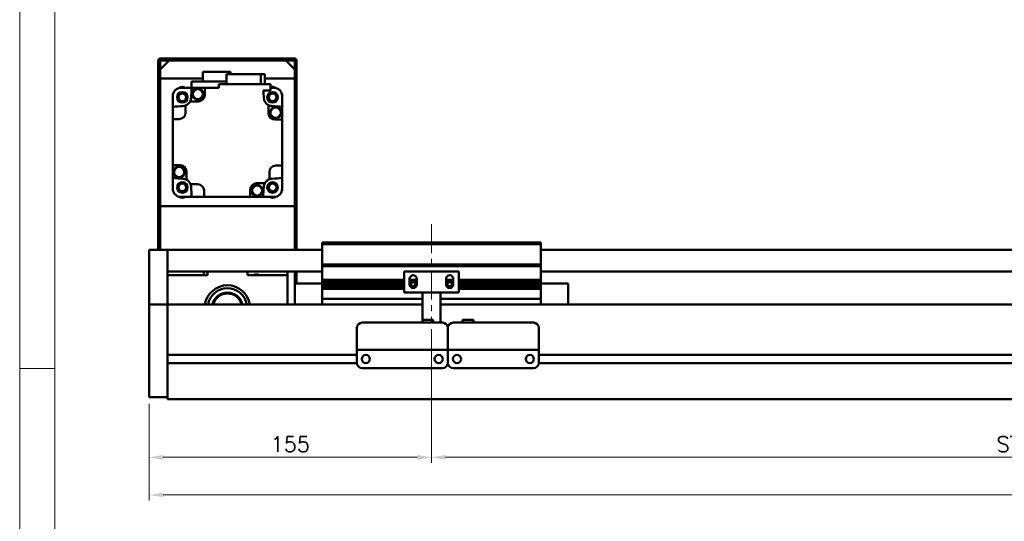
# Model space of a CAD drawing. Header units: millimetres. Extents: x 46891 to 50168, y 6223 to 9676.
# Tile 2 of 5: x 48547 to 49087, y 9018 to 9294. Entities that reach past the tile are written whole.
import ezdxf

# ---------------------------------------------------------------- set-up
doc = ezdxf.new("R2010")
doc.units = ezdxf.units.MM
doc.header["$LTSCALE"] = 0.5
doc.linetypes.add('CENTER', pattern=[50.8, 31.75, -6.35, 6.35, -6.35])
doc.layers.get('0').update_dxf_attribs({"lineweight": 20})
doc.layers.add('1', color=1, linetype='CENTER', lineweight=13)
doc.layers.add('외형선(ISO)', color=7, linetype='Continuous', lineweight=50)
doc.styles.add('DSR TEXT', font='romans.shx', dxfattribs={"bigfont": 'whgtxt.shx'})
doc.styles.get("Standard").update_dxf_attribs({"font": 'romans.shx', "bigfont": 'whgtxt.shx'})
doc.dimstyles.new('DSR', dxfattribs={"dimscale": 2, "dimtxt": 3, "dimasz": 3, "dimexe": 0.5, "dimexo": 0.5, "dimgap": 0.5, "dimtad": 1, "dimdsep": 46, "dimtxsty": 'Standard', "dimcen": 2.5, "dimclrd": 4, "dimclre": 4, "dimclrt": 2, "dimadec": 0, "dimazin": 2, "dimtfac": 1, "dimtmove": 0, "dimatfit": 3, "dimfxl": 0, "dimlwd": -1, "dimlwe": -1, "dimarcsym": 0})

# ---------------------------------------------------------------- blocks, each defined once
blk = doc.blocks.new('A$C1C1952E1')
at = {"color": 1}
blk.add_lwpolyline([(0, 0), (420, 0), (420, 297), (0, 297)], close=True, dxfattribs=at)
at = {"color": 3}
blk.add_lwpolyline([(5, 5), (415, 5), (415, 292), (5, 292)], close=True, dxfattribs=at)
blk = doc.blocks.new('*D104')
at = {"color": 1, "linetype": 'ByBlock'}
for p, q in [((48772.72, 9123.94), (48772.72, 9050.56)), ((48617.72, 9082.94), (48617.72, 9050.56)), ((48625.52, 9053.56), (48764.92, 9053.56))]:
    blk.add_line(p, q, dxfattribs=at)
at = {"color": 1}
for points in [[(48625.52, 9054.86), (48625.52, 9052.26), (48617.72, 9053.56)], [(48764.92, 9054.86), (48764.92, 9052.26), (48772.72, 9053.56)]]:
    blk.add_solid(points, dxfattribs=at)
at = {"layer": 'Defpoints', "color": 0}
for p in [(48772.72, 9127.54), (48617.72, 9086.54), (48772.72, 9053.56)]:
    blk.add_point(p, dxfattribs=at)
at = {"color": 3, "insert": (48695.22, 9060.76), "char_height": 8.4, "attachment_point": 5, "style": 'DSR TEXT'}
blk.add_mtext('155', dxfattribs=at)
blk = doc.blocks.new('*D105')
at = {"color": 1, "linetype": 'ByBlock'}
for p, q in [((48772.72, 9123.94), (48772.72, 9050.56)), ((49472.72, 9123.94), (49472.72, 9050.56)), ((48780.52, 9053.56), (49464.92, 9053.56))]:
    blk.add_line(p, q, dxfattribs=at)
at = {"color": 1}
for points in [[(48780.52, 9054.86), (48780.52, 9052.26), (48772.72, 9053.56)], [(49464.92, 9054.86), (49464.92, 9052.26), (49472.72, 9053.56)]]:
    blk.add_solid(points, dxfattribs=at)
at = {"layer": 'Defpoints', "color": 0}
for p in [(48772.72, 9127.54), (49472.72, 9127.54), (49472.72, 9053.56)]:
    blk.add_point(p, dxfattribs=at)
at = {"color": 3, "insert": (49122.72, 9060.76), "char_height": 8.4, "attachment_point": 5, "style": 'DSR TEXT'}
blk.add_mtext('STROKE : 700', dxfattribs=at)
blk = doc.blocks.new('*D107')
at = {"color": 1, "linetype": 'ByBlock'}
for p, q in [((48617.72, 9082.94), (48617.72, 9029.89)), ((49617.72, 9082.94), (49617.72, 9029.89)), ((49609.92, 9032.89), (48625.52, 9032.89))]:
    blk.add_line(p, q, dxfattribs=at)
at = {"color": 1}
for points in [[(48625.52, 9034.19), (48625.52, 9031.59), (48617.72, 9032.89)], [(49609.92, 9034.19), (49609.92, 9031.59), (49617.72, 9032.89)]]:
    blk.add_solid(points, dxfattribs=at)
at = {"layer": 'Defpoints', "color": 0}
for p in [(48617.72, 9086.54), (49617.72, 9086.54), (48617.72, 9032.89)]:
    blk.add_point(p, dxfattribs=at)
at = {"color": 3, "insert": (49117.72, 9040.09), "char_height": 8.4, "attachment_point": 5, "style": 'DSR TEXT'}
blk.add_mtext('1000', dxfattribs=at)

msp = doc.modelspace()

# ---------------------------------------------------------------- linework, layer by layer
at = {"color": 1}
msp.add_line((48565.97632, 9102.35402), (48546.67132, 9102.35402), dxfattribs=at)
at = {"layer": '1'}
msp.add_line((48772.72397, 9181.54427), (48772.72397, 9127.54427), dxfattribs=at)
at = {"layer": '외형선(ISO)'}
for p, q in [((48622.72397, 9271.54427), (48622.72397, 9167.54427)), ((48631.72397, 9272.54427), (48623.72397, 9272.54427)), ((48623.72397, 9266.54427), (48628.72397, 9271.54427)), ((48623.72397, 9167.54427), (48623.72397, 9271.04427)), ((48624.22397, 9271.54427), (48631.72397, 9271.54427)), ((48692.72397, 9271.54427), (48628.72397, 9271.54427)), ((48631.72397, 9271.54427), (48631.72397, 9272.54427)), ((48631.72397, 9272.54427), (48635.72397, 9272.54427)), ((48635.72397, 9272.54427), (48635.72397, 9271.54427)), ((48685.72397, 9272.54427), (48635.72397, 9272.54427)), ((48635.72397, 9271.54427), (48685.72397, 9271.54427)), ((48685.72397, 9271.54427), (48685.72397, 9272.54427)), ((48685.72397, 9272.54427), (48689.72397, 9272.54427)), ((48689.72397, 9272.54427), (48689.72397, 9271.54427)), ((48697.72397, 9272.54427), (48689.72397, 9272.54427)), ((48689.72397, 9271.54427), (48697.22397, 9271.54427)), ((48692.72397, 9271.54427), (48697.72397, 9266.54427)), ((48697.72397, 9271.04427), (48697.72397, 9167.54427)), ((48698.72397, 9167.54427), (48698.72397, 9271.54427)), ((48623.72397, 9266.54427), (48623.72397, 9261.54427)), ((48662.37397, 9265.34427), (48647.27397, 9265.34427)), ((48647.27397, 9265.34427), (48647.27397, 9259.94427)), ((48662.37397, 9265.34427), (48662.37397, 9264.04427)), ((48697.72397, 9261.54427), (48697.72397, 9266.54427)), ((48623.72397, 9261.54427), (48647.27397, 9261.54427)), ((48660.24589, 9259.94427), (48640.92397, 9259.94427)), ((48640.92397, 9259.94427), (48640.92397, 9253.33295)), ((48679.01197, 9264.04427), (48660.24589, 9264.04427)), ((48660.24589, 9264.04427), (48660.24589, 9258.54427)), ((48681.20205, 9264.04427), (48679.01197, 9264.04427)), ((48679.01197, 9264.04427), (48679.01197, 9258.54427)), ((48681.20205, 9258.54427), (48681.20205, 9264.04427)), ((48681.20205, 9261.54427), (48697.72397, 9261.54427)), ((48635.02864, 9256.54427), (48634.26646, 9256.54427)), ((48635.22397, 9256.54427), (48635.02864, 9256.54427)), ((48635.22397, 9256.54427), (48640.92397, 9256.54427)), ((48648.22397, 9256.54427), (48641.16461, 9256.54427)), ((48656.02397, 9256.54427), (48648.22397, 9256.54427)), ((48648.22397, 9256.54427), (48648.22397, 9252.54427)), ((48684.42397, 9258.54427), (48656.02397, 9258.54427)), ((48656.02397, 9258.54427), (48656.02397, 9256.54427)), ((48680.39915, 9255.04427), (48684.42397, 9255.04427)), ((48684.42397, 9255.04427), (48684.42397, 9258.54427)), ((48684.42397, 9256.54427), (48686.22397, 9256.54427)), ((48686.4193, 9256.54427), (48686.22397, 9256.54427)), ((48687.18149, 9256.54427), (48686.4193, 9256.54427)), ((48630.72397, 9253.00179), (48630.72397, 9252.23961)), ((48630.72397, 9252.23961), (48630.72397, 9252.04427)), ((48630.72397, 9246.10364), (48630.72397, 9252.04427)), ((48644.72397, 9249.04427), (48640.21589, 9249.04427)), ((48690.72397, 9252.23961), (48690.72397, 9253.00179)), ((48690.72397, 9252.04427), (48690.72397, 9252.23961)), ((48690.72397, 9252.04427), (48690.72397, 9246.10364)), ((48630.72397, 9246.10364), (48630.72397, 9239.34427)), ((48637.72397, 9246.8229), (48637.72397, 9242.84427)), ((48683.22397, 9242.54427), (48683.22397, 9247.05235)), ((48690.72397, 9246.10364), (48690.72397, 9239.04427)), ((48630.72397, 9239.34427), (48630.72397, 9214.04427)), ((48634.22397, 9239.34427), (48630.72397, 9239.34427)), ((48690.72397, 9239.04427), (48686.72397, 9239.04427)), ((48690.72397, 9213.74427), (48690.72397, 9239.04427)), ((48630.72397, 9206.98491), (48630.72397, 9214.04427)), ((48630.72397, 9214.04427), (48634.72397, 9214.04427)), ((48687.22397, 9213.74427), (48690.72397, 9213.74427)), ((48690.72397, 9213.74427), (48690.72397, 9206.98491)), ((48630.72397, 9206.98491), (48630.72397, 9201.04427)), ((48638.22397, 9210.54427), (48638.22397, 9206.0362)), ((48683.72397, 9206.26565), (48683.72397, 9210.24427)), ((48690.72397, 9206.98491), (48690.72397, 9201.04427)), ((48630.72397, 9201.04427), (48630.72397, 9200.84894)), ((48630.72397, 9200.84894), (48630.72397, 9200.08676)), ((48640.44535, 9203.54427), (48644.42397, 9203.54427)), ((48647.92397, 9200.04427), (48647.92397, 9196.54427)), ((48673.22397, 9196.54427), (48673.22397, 9200.54427)), ((48676.72397, 9204.04427), (48681.23205, 9204.04427)), ((48690.72397, 9200.84894), (48690.72397, 9201.04427)), ((48690.72397, 9200.08676), (48690.72397, 9200.84894)), ((48634.26646, 9196.54427), (48635.02864, 9196.54427)), ((48635.02864, 9196.54427), (48635.22397, 9196.54427)), ((48635.22397, 9196.54427), (48641.16461, 9196.54427)), ((48641.16461, 9196.54427), (48647.92397, 9196.54427)), ((48647.92397, 9196.54427), (48673.22397, 9196.54427)), ((48673.22397, 9196.54427), (48680.28334, 9196.54427)), ((48686.22397, 9196.54427), (48680.28334, 9196.54427)), ((48686.22397, 9196.54427), (48686.4193, 9196.54427)), ((48686.4193, 9196.54427), (48687.18149, 9196.54427)), ((48697.72397, 9191.54427), (48623.72397, 9191.54427)), ((48623.72397, 9191.54427), (48623.72397, 9167.54427)), ((48697.72397, 9167.54427), (48697.72397, 9191.54427)), ((48617.72397, 9167.54427), (48617.72397, 9165.54427)), ((48627.72397, 9167.54427), (48617.72397, 9167.54427)), ((48627.72397, 9165.54427), (48627.72397, 9167.54427)), ((48627.72397, 9167.54427), (48712.72397, 9167.54427)), ((48627.72397, 9167.54427), (48627.72397, 9165.54427)), ((48712.72397, 9170.54427), (48712.72397, 9171.54427)), ((48832.72397, 9171.54427), (48712.72397, 9171.54427)), ((48712.72397, 9159.54427), (48712.72397, 9170.54427)), ((48712.72397, 9170.54427), (48832.72397, 9170.54427)), ((48832.72397, 9171.54427), (48832.72397, 9170.54427)), ((48832.72397, 9170.54427), (48832.72397, 9159.54427)), ((48832.72397, 9167.54427), (49607.72397, 9167.54427)), ((48617.72397, 9164.75975), (48617.72397, 9165.54427)), ((48617.72397, 9164.26105), (48617.72397, 9164.75975)), ((48617.72397, 9164.26105), (48617.72397, 9163.19257)), ((48617.72397, 9163.19257), (48617.72397, 9160.20676)), ((48627.72397, 9165.54427), (48627.72397, 9164.75975)), ((48627.72397, 9164.75975), (48627.72397, 9165.54427)), ((48627.72397, 9164.75975), (48627.72397, 9164.26105)), ((48627.72397, 9164.26105), (48627.72397, 9164.75975)), ((48627.72397, 9163.19257), (48627.72397, 9164.26105)), ((48627.72397, 9164.26105), (48627.72397, 9163.19257)), ((48627.72397, 9160.20676), (48627.72397, 9163.19257)), ((48627.72397, 9163.19257), (48627.72397, 9160.20676)), ((48617.72397, 9151.64246), (48617.72397, 9160.20676)), ((48627.72397, 9160.20676), (48627.72397, 9151.64246)), ((48627.72397, 9156.04427), (48627.72397, 9160.20676)), ((48712.72397, 9158.54427), (48712.72397, 9159.54427)), ((48712.72397, 9159.54427), (48832.72397, 9159.54427)), ((48712.72397, 9157.54427), (48712.72397, 9158.54427)), ((48712.72397, 9158.54427), (48832.72397, 9158.54427)), ((48712.72397, 9151.04427), (48712.72397, 9157.54427)), ((48832.72397, 9159.54427), (48832.72397, 9158.54427)), ((48832.72397, 9158.54427), (48832.72397, 9157.54427)), ((48832.72397, 9157.54427), (48832.72397, 9151.04427)), ((48617.72397, 9149.54717), (48617.72397, 9151.64246)), ((48627.72397, 9155.54427), (48712.72397, 9155.54427)), ((48649.72397, 9153.54427), (48627.72397, 9153.54427)), ((48627.72397, 9151.64246), (48627.72397, 9149.54717)), ((48647.72397, 9155.54427), (48647.72397, 9153.54427)), ((48649.72397, 9155.54427), (48649.72397, 9153.54427)), ((48671.72397, 9153.54427), (48671.72397, 9155.54427)), ((48693.72397, 9153.54427), (48671.72397, 9153.54427)), ((48693.72397, 9155.54427), (48693.72397, 9153.54427)), ((48693.72397, 9137.54427), (48693.72397, 9153.54427)), ((48697.72397, 9149.04427), (48697.72397, 9155.54427)), ((48697.72397, 9155.54427), (48697.72397, 9149.04427)), ((48698.72397, 9149.04427), (48698.72397, 9155.54427)), ((48787.72397, 9155.54427), (48757.72397, 9155.54427)), ((48757.72397, 9144.14427), (48757.72397, 9155.54427)), ((48760.72397, 9148.54427), (48760.72397, 9151.54427)), ((48764.72397, 9151.54427), (48764.72397, 9148.54427)), ((48780.72397, 9148.54427), (48780.72397, 9151.54427)), ((48784.72397, 9151.54427), (48784.72397, 9148.54427)), ((48787.72397, 9155.54427), (48787.72397, 9144.14427)), ((48832.72397, 9155.54427), (49607.72397, 9155.54427)), ((48617.72397, 9138.12522), (48617.72397, 9149.54717)), ((48627.72397, 9149.54717), (48627.72397, 9138.12522)), ((48697.72397, 9149.04427), (48697.72397, 9137.54427)), ((48712.72397, 9149.04427), (48697.72397, 9149.04427)), ((48712.72397, 9150.54427), (48712.72397, 9151.04427)), ((48712.72397, 9151.04427), (48757.72397, 9151.04427)), ((48712.72397, 9150.04427), (48712.72397, 9150.54427)), ((48712.72397, 9150.54427), (48757.72397, 9150.54427)), ((48712.72397, 9149.04427), (48712.72397, 9150.04427)), ((48712.72397, 9150.04427), (48757.72397, 9150.04427)), ((48712.72397, 9148.54427), (48712.72397, 9149.04427)), ((48712.72397, 9149.04427), (48757.72397, 9149.04427)), ((48712.72397, 9148.04427), (48712.72397, 9148.54427)), ((48712.72397, 9148.54427), (48757.72397, 9148.54427)), ((48712.72397, 9147.04427), (48712.72397, 9148.04427)), ((48712.72397, 9148.04427), (48757.72397, 9148.04427)), ((48712.72397, 9146.54427), (48712.72397, 9147.04427)), ((48712.72397, 9147.04427), (48757.72397, 9147.04427)), ((48712.72397, 9146.04427), (48712.72397, 9146.54427)), ((48712.72397, 9146.54427), (48757.72397, 9146.54427)), ((48712.72397, 9141.54427), (48712.72397, 9146.04427)), ((48712.72397, 9146.04427), (48757.72397, 9146.04427)), ((48760.72397, 9151.04427), (48764.72397, 9151.04427)), ((48760.72397, 9150.54427), (48764.72397, 9150.54427)), ((48760.72397, 9150.04427), (48764.72397, 9150.04427)), ((48760.72397, 9149.04427), (48761.60073, 9149.04427)), ((48760.72397, 9148.54427), (48761.49447, 9148.54427)), ((48760.78748, 9148.04427), (48761.60073, 9148.04427)), ((48761.4011, 9147.04427), (48764.04685, 9147.04427)), ((48763.84721, 9149.04427), (48764.72397, 9149.04427)), ((48763.84721, 9148.04427), (48764.66047, 9148.04427)), ((48763.95347, 9148.54427), (48764.72397, 9148.54427)), ((48780.72397, 9151.04427), (48784.72397, 9151.04427)), ((48780.72397, 9150.54427), (48784.72397, 9150.54427)), ((48780.72397, 9150.04427), (48784.72397, 9150.04427)), ((48780.72397, 9149.04427), (48781.60073, 9149.04427)), ((48780.72397, 9148.54427), (48781.49447, 9148.54427)), ((48780.78748, 9148.04427), (48781.60073, 9148.04427)), ((48781.4011, 9147.04427), (48784.04685, 9147.04427)), ((48783.84721, 9149.04427), (48784.72397, 9149.04427)), ((48783.84721, 9148.04427), (48784.66047, 9148.04427)), ((48783.95347, 9148.54427), (48784.72397, 9148.54427)), ((48787.72397, 9151.04427), (48832.72397, 9151.04427)), ((48787.72397, 9150.54427), (48832.72397, 9150.54427)), ((48787.72397, 9150.04427), (48832.72397, 9150.04427)), ((48787.72397, 9149.04427), (48832.72397, 9149.04427)), ((48787.72397, 9148.54427), (48832.72397, 9148.54427)), ((48787.72397, 9148.04427), (48832.72397, 9148.04427)), ((48787.72397, 9147.04427), (48832.72397, 9147.04427)), ((48787.72397, 9146.54427), (48832.72397, 9146.54427)), ((48787.72397, 9146.04427), (48832.72397, 9146.04427)), ((48832.72397, 9151.04427), (48832.72397, 9150.54427)), ((48832.72397, 9150.54427), (48832.72397, 9150.04427)), ((48832.72397, 9150.04427), (48832.72397, 9149.04427)), ((48832.72397, 9149.04427), (48847.72397, 9149.04427)), ((48832.72397, 9149.04427), (48832.72397, 9148.54427)), ((48832.72397, 9148.54427), (48832.72397, 9148.04427)), ((48832.72397, 9148.04427), (48832.72397, 9147.04427)), ((48832.72397, 9147.04427), (48832.72397, 9146.54427)), ((48832.72397, 9146.54427), (48832.72397, 9146.04427)), ((48832.72397, 9146.04427), (48832.72397, 9141.54427)), ((48847.72397, 9137.54427), (48847.72397, 9149.04427)), ((48712.72397, 9141.54427), (48712.72397, 9140.54427)), ((48712.72397, 9137.54427), (48712.72397, 9140.54427)), ((48712.72397, 9140.54427), (48767.72397, 9140.54427)), ((48767.72397, 9144.14427), (48757.72397, 9144.14427)), ((48767.72397, 9144.64427), (48767.72397, 9144.14427)), ((48777.72397, 9144.14427), (48767.72397, 9144.14427)), ((48767.72397, 9142.04427), (48767.72397, 9144.14427)), ((48767.72397, 9142.04427), (48767.72397, 9129.04443)), ((48777.72397, 9144.14427), (48777.72397, 9144.64427)), ((48787.72397, 9144.14427), (48777.72397, 9144.14427)), ((48777.72397, 9144.14427), (48777.72397, 9142.04427)), ((48777.72397, 9127.54443), (48777.72397, 9142.04427)), ((48777.72397, 9140.54427), (48832.72397, 9140.54427)), ((48832.72397, 9140.54427), (48832.72397, 9141.54427)), ((48832.72397, 9140.54427), (48832.72397, 9137.54427)), ((48617.72397, 9137.54427), (48617.72397, 9138.12522)), ((48617.72397, 9137.54427), (48617.72397, 9134.54427)), ((48627.72397, 9137.54427), (48617.72397, 9137.54427)), ((48627.72397, 9138.12522), (48627.72397, 9137.54427)), ((48627.72397, 9137.54427), (48627.72397, 9134.54427)), ((48767.72397, 9137.54427), (48627.72397, 9137.54427)), ((48627.72397, 9134.54427), (48627.72397, 9137.54427)), ((49607.72397, 9137.54427), (48777.72397, 9137.54427)), ((48617.72397, 9091.78692), (48617.72397, 9134.54427)), ((48627.72397, 9109.99427), (48627.72397, 9134.54427)), ((48627.72397, 9134.54427), (48627.72397, 9091.78692)), ((48731.72397, 9114.54443), (48731.72397, 9124.54443)), ((48734.72397, 9127.54443), (48778.72397, 9127.54443)), ((48767.72397, 9129.04443), (48767.72397, 9127.54443)), ((48767.72397, 9129.04443), (48773.72397, 9129.04443)), ((48773.72397, 9129.04443), (48773.72397, 9127.54443)), ((48781.72397, 9124.54443), (48781.72397, 9114.54443)), ((48781.72397, 9114.54443), (48781.72397, 9124.54443)), ((48784.72397, 9127.54443), (48828.72397, 9127.54443)), ((48795.72397, 9129.04443), (48789.72397, 9129.04443)), ((48789.72397, 9127.54443), (48789.72397, 9129.04443)), ((48795.72397, 9127.54443), (48795.72397, 9129.04443)), ((48831.72397, 9124.54443), (48831.72397, 9114.54443)), ((48731.72397, 9114.54443), (48731.72397, 9112.54443)), ((48781.72397, 9112.54443), (48781.72397, 9114.54443)), ((48781.72397, 9114.54443), (48781.72397, 9112.54443)), ((48831.72397, 9112.54443), (48831.72397, 9114.54443)), ((48731.72397, 9109.79427), (48627.72397, 9109.79427)), ((48731.72397, 9112.5444), (48731.72397, 9112.54443)), ((48731.72397, 9112.54443), (48781.72397, 9112.54443)), ((48731.72397, 9112.0444), (48731.72397, 9112.5444)), ((48731.72397, 9112.5444), (48734.49447, 9112.5444)), ((48731.72397, 9105.5444), (48731.72397, 9112.0444)), ((48736.74731, 9109.79427), (48736.70064, 9109.79427)), ((48736.95347, 9112.5444), (48739.22397, 9112.5444)), ((48744.22397, 9112.5444), (48769.22397, 9112.5444)), ((48774.22397, 9112.5444), (48776.49447, 9112.5444)), ((48776.74731, 9109.79427), (48776.70064, 9109.79427)), ((48778.95347, 9112.5444), (48781.72397, 9112.5444)), ((48781.72397, 9112.54443), (48781.72397, 9112.5444)), ((48781.72397, 9112.5444), (48781.72397, 9112.54443)), ((48781.72397, 9112.54443), (48831.72397, 9112.54443)), ((48781.72397, 9112.5444), (48781.72397, 9112.0444)), ((48781.72397, 9112.0444), (48781.72397, 9112.5444)), ((48781.72397, 9112.5444), (48784.49447, 9112.5444)), ((48781.72397, 9112.0444), (48781.72397, 9105.5444)), ((48781.72397, 9105.5444), (48781.72397, 9112.0444)), ((48786.74731, 9109.79427), (48786.70064, 9109.79427)), ((48786.95347, 9112.5444), (48789.22397, 9112.5444)), ((48794.22397, 9112.5444), (48819.22397, 9112.5444)), ((48824.22397, 9112.5444), (48826.49447, 9112.5444)), ((48826.74731, 9109.79427), (48826.70064, 9109.79427)), ((48828.95347, 9112.5444), (48831.72397, 9112.5444)), ((48831.72397, 9112.54443), (48831.72397, 9112.5444)), ((48831.72397, 9112.5444), (48831.72397, 9112.0444)), ((48831.72397, 9112.0444), (48831.72397, 9105.5444)), ((49435.72397, 9109.79427), (48831.72397, 9109.79427)), ((48731.73442, 9105.29427), (48627.72397, 9105.29427)), ((48627.72397, 9091.78692), (48627.72397, 9105.09427)), ((48781.73442, 9105.29427), (48781.71353, 9105.29427)), ((49435.73442, 9105.29427), (48831.71353, 9105.29427)), ((48734.72397, 9102.5444), (48778.72397, 9102.5444)), ((48784.72397, 9102.5444), (48828.72397, 9102.5444)), ((48617.72397, 9091.78692), (48617.72397, 9089.6656)), ((48627.72397, 9091.78692), (48627.72397, 9089.6656)), ((48627.72397, 9089.6656), (48627.72397, 9091.78692)), ((48617.72397, 9086.54427), (48617.72397, 9089.6656)), ((48627.72397, 9086.54427), (48617.72397, 9086.54427)), ((48627.72397, 9085.54427), (48627.72397, 9089.6656)), ((48627.72397, 9089.6656), (48627.72397, 9086.54427)), ((48627.72397, 9085.54427), (49607.72397, 9085.54427))]:
    msp.add_line(p, q, dxfattribs=at)
for centre, radius in [((48635.97524, 9251.29301), 2.9), ((48635.97524, 9251.29301), 2.7), ((48644.42801, 9253.03298), 3), ((48644.42801, 9253.03298), 2.95), ((48644.42801, 9253.03298), 2.8), ((48685.47271, 9251.29301), 2.9), ((48685.47271, 9251.29301), 2.7), ((48635.97524, 9251.29301), 2.5), ((48635.97524, 9251.29301), 2.1), ((48685.47271, 9251.29301), 2.5), ((48685.47271, 9251.29301), 2.1), ((48687.21268, 9242.84024), 3), ((48687.21268, 9242.84024), 2.95), ((48687.21268, 9242.84024), 2.8), ((48634.23527, 9210.24831), 3), ((48634.23527, 9210.24831), 2.95), ((48634.23527, 9210.24831), 2.8), ((48635.97524, 9201.79554), 2.9), ((48635.97524, 9201.79554), 2.7), ((48635.97524, 9201.79554), 2.5), ((48635.97524, 9201.79554), 2.1), ((48677.01994, 9200.05557), 3), ((48677.01994, 9200.05557), 2.95), ((48677.01994, 9200.05557), 2.8), ((48685.47271, 9201.79554), 2.9), ((48685.47271, 9201.79554), 2.7), ((48685.47271, 9201.79554), 2.5), ((48685.47271, 9201.79554), 2.1), ((48736.72397, 9107.5444), 2.25), ((48776.72397, 9107.5444), 2.25), ((48786.72397, 9107.5444), 2.25), ((48826.72397, 9107.5444), 2.25)]:
    msp.add_circle(centre, radius, dxfattribs=at)
for centre, radius, start, end in [((48623.72397, 9271.54427), 1, 90, 180), ((48624.22397, 9271.04427), 0.5, 90, 180), ((48697.22397, 9271.04427), 0.5, 0, 90), ((48697.72397, 9271.54427), 1, 0, 90), ((48635.22397, 9252.04427), 4.5, 90, 180), ((48660.72397, 9226.54427), 40, 131.4096221, 131.7132003), ((48635.97524, 9254.29301), 2.75, 54.9489798, 125.0510202), ((48660.72397, 9226.54427), 39.5, 130.5804187, 130.5903874), ((49019.97854, 9226.54427), 380, 175.471937, 176.3124282), ((48301.4694, 9226.54427), 380, 3.6875718, 4.3012223), ((48685.47271, 9254.29301), 2.75, 54.9489798, 112.4178897), ((48686.22397, 9252.04427), 4.5, 0, 90), ((48660.72397, 9226.54427), 39.5, 49.4096126, 49.4195813), ((48660.72397, 9226.54427), 40, 48.2867997, 48.5903779), ((48660.72397, 9226.54427), 40, 138.2867997, 138.5903779), ((48660.72397, 9226.54428), 39.5, 139.4096126, 139.4195813), ((48635.97524, 9251.29301), 4.8, 291.3657575, 332.0638743), ((48635.97524, 9251.29301), 4.8, 332.0638743, 356.3124282), ((48644.72397, 9252.54427), 3.5, 270, 0), ((48685.47271, 9251.29301), 4.8, 183.6875718, 242.0638743), ((48660.72397, 9226.54427), 40, 41.4096221, 41.7132003), ((48660.72397, 9226.54427), 39.5, 40.5804187, 40.5903874), ((48633.63906, 9243.20703), 2.95, 171.175882, 188.824118), ((48660.72397, 8867.28971), 380, 93.6875718, 94.528063), ((48635.97524, 9251.29301), 4.8, 273.6875718, 291.3657575), ((48685.47271, 9251.29301), 4.8, 242.0638743, 266.3124282), ((48660.72397, 8867.28971), 380, 85.471937, 86.3124282), ((48634.22397, 9242.84427), 3.5, 270, 0), ((48686.72397, 9242.54427), 3.5, 180, 270), ((48634.72397, 9210.54427), 3.5, 0, 90), ((48687.22397, 9210.24427), 3.5, 90, 180), ((48660.72397, 9585.79884), 380, 265.471937, 266.3124282), ((48635.97524, 9201.79554), 4.8, 62.0638743, 86.3124282), ((48635.97524, 9201.79554), 4.8, 21.3657575, 62.0638743), ((48685.47271, 9201.79554), 4.8, 111.3657575, 152.0638743), ((48685.47271, 9201.79554), 4.8, 93.6875718, 111.3657575), ((48660.72397, 9585.79884), 380, 273.6875718, 274.528063), ((48687.80889, 9209.88152), 2.95, 351.175882, 8.824118), ((48635.22397, 9201.04427), 4.5, 180, 270), ((48660.72397, 9226.54428), 39.5, 220.5804187, 220.5903874), ((48660.72397, 9226.54427), 40, 221.4096221, 221.7132003), ((48635.97524, 9201.79554), 4.8, 3.6875718, 21.3657575), ((49019.97854, 9226.54427), 380, 183.6875718, 184.528063), ((48644.42397, 9200.04427), 3.5, 0, 90), ((48676.72397, 9200.54427), 3.5, 90, 180), ((48301.4694, 9226.54427), 380, 355.471937, 356.3124282), ((48685.47271, 9201.79554), 4.8, 152.0638743, 176.3124282), ((48686.22397, 9201.04427), 4.5, 270, 0), ((48660.72397, 9226.54427), 40, 318.2867997, 318.5903779), ((48660.72397, 9226.54427), 39.5, 319.4096126, 319.4195813), ((48660.72397, 9226.54427), 40, 228.2867997, 228.5903779), ((48635.97524, 9198.79554), 2.75, 234.9489798, 305.0510202), ((48660.72397, 9226.54427), 39.5, 229.4096126, 229.4195813), ((48644.06122, 9199.45936), 2.95, 261.175882, 278.824118), ((48685.47271, 9198.79567), 2.75, 234.9539356, 305.0460644), ((48660.72397, 9226.54427), 39.5, 310.5804187, 310.5903874), ((48660.72397, 9226.54427), 40, 311.4096221, 311.7132003), ((48676.72397, 9151.54427), 2.4585, 54.4397249, 125.5602751), ((48762.72397, 9151.54427), 2, 0, 180), ((48782.72397, 9151.54427), 2, 0, 180), ((48660.72397, 9135.54427), 12.5, 9.2068963, 170.7931037), ((48660.72397, 9135.54427), 10.85, 10.6221774, 169.3778226), ((48762.72397, 9148.54427), 2, 180, 0), ((48762.72397, 9148.54427), 1.2295, 156.0042187, 180), ((48762.72397, 9148.54427), 1.2295, 180, 203.9957813), ((48762.72397, 9148.54427), 1.2295, 23.9957813, 156.0042187), ((48762.72397, 9148.54427), 1.2295, 203.9957813, 336.0042187), ((48762.72397, 9148.54427), 1.2295, 0, 23.9957813), ((48762.72397, 9148.54427), 1.2295, 336.0042187, 0), ((48782.72397, 9148.54427), 2, 180, 0), ((48782.72397, 9148.54427), 1.2295, 156.0042187, 180), ((48782.72397, 9148.54427), 1.2295, 180, 203.9957813), ((48782.72397, 9148.54427), 1.2295, 23.9957813, 156.0042187), ((48782.72397, 9148.54427), 1.2295, 203.9957813, 336.0042187), ((48782.72397, 9148.54427), 1.2295, 0, 23.9957813), ((48782.72397, 9148.54427), 1.2295, 336.0042187, 0), ((48660.72397, 9135.54427), 8.5, 13.6089608, 166.3910392), ((48660.72397, 9135.54427), 8, 14.4775124, 165.5224876), ((48734.72397, 9124.54443), 3, 90, 180), ((48778.72397, 9124.54443), 3, 0, 90), ((48784.72397, 9124.54443), 3, 90, 180), ((48828.72397, 9124.54443), 3, 0, 90), ((48734.72397, 9105.5444), 3, 180, 270), ((48778.72397, 9105.5444), 3, 270, 0), ((48784.72397, 9105.5444), 3, 180, 270), ((48828.72397, 9105.5444), 3, 270, 0)]:
    msp.add_arc(centre, radius, start, end, dxfattribs=at)
for centre, major_axis, start_param, end_param in [((48735.72397, 9112.54442), (-1.2295, 0), 3.141579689, 6.283172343), ((48741.72397, 9112.54442), (-2.5, 0), 3.143048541, 6.284641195), ((48771.72397, 9112.54442), (-2.5, 0), 3.143048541, 6.284641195), ((48777.72397, 9112.54442), (-1.2295, 0), 3.135341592, 6.276934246), ((48785.72397, 9112.54442), (-1.2295, 0), 3.140520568, 6.282113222), ((48791.72397, 9112.54442), (-2.5, 0), 3.142447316, 6.28403997), ((48821.72397, 9112.54442), (-2.5, 0), 3.14055216, 6.282144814), ((48827.72397, 9112.54442), (-1.2295, 0), 3.142447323, 6.284039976)]:
    msp.add_ellipse(centre, major_axis=major_axis, ratio=0.00001, start_param=start_param, end_param=end_param, dxfattribs=at)
for points in [[(48762.00866, 9147.54427), (48762.72397, 9147.54427), (48763.43928, 9147.54427)], [(48782.00866, 9147.54427), (48782.72397, 9147.54427), (48783.43928, 9147.54427)]]:
    msp.add_rational_spline(points, [1, 1.22950000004, 1], degree=2, dxfattribs=at)

# ---------------------------------------------------------------- block references
at = {"xscale": 3.861000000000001, "yscale": 3.861000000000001, "zscale": 3.861000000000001}
msp.add_blockref('A$C1C1952E1', (48546.67132, 8528.99552), dxfattribs=at)

# ---------------------------------------------------------------- dimensions: what is measured, and where the dimension line sits
for base, p1, p2, picture, middle in [((48772.72397, 9053.56086), (48617.72397, 9086.54427), (48772.72397, 9127.54427), '*D104', (48695.22397, 9060.76086)), ((48617.72397, 9032.8865), (49617.72397, 9086.54427), (48617.72397, 9086.54427), '*D107', (49117.72397, 9040.0865))]:
    dim = msp.add_linear_dim(base=base, p1=p1, p2=p2, dimstyle='DSR', override={"dimscale": 3, "dimtxt": 2.8, "dimasz": 2.600136, "dimexe": 1, "dimexo": 1.2, "dimgap": 1, "dimdec": 4, "dimtxsty": 'DSR TEXT', "dimclrd": 1, "dimclre": 1, "dimclrt": 3, "dimtdec": 4, "dimtix": 1})
    dim.commit()
    dim.dimension.update_dxf_attribs({"geometry": picture, "text_midpoint": middle})
dim = msp.add_linear_dim(base=(49472.72397, 9053.56086), p1=(48772.72397, 9127.54427), p2=(49472.72397, 9127.54427), text='STROKE : <>', dimstyle='DSR', override={"dimscale": 3, "dimtxt": 2.8, "dimasz": 2.600136, "dimexe": 1, "dimexo": 1.2, "dimgap": 1, "dimdec": 4, "dimtxsty": 'DSR TEXT', "dimclrd": 1, "dimclre": 1, "dimclrt": 3, "dimtdec": 4, "dimtix": 1})
dim.commit()
dim.dimension.update_dxf_attribs({"geometry": '*D105', "text_midpoint": (49122.72397, 9060.76086)})

doc.saveas('drawing.dxf')
